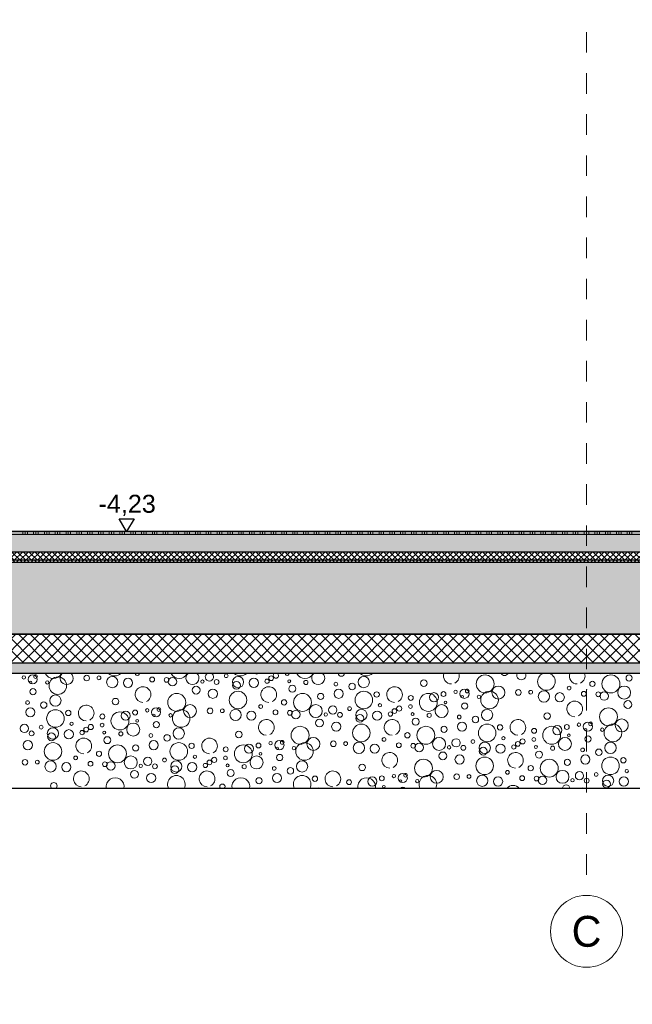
# Model space of a CAD drawing. Header units: metres. Extents: x -27.8 to 39.4, y -22.2 to 2.8.
# Tile 11 of 80: x 4.8 to 7.7, y -16.7 to -11.9. Entities that reach past the tile are written whole.
import ezdxf
from ezdxf.enums import TextEntityAlignment as Align

# ---------------------------------------------------------------- set-up
doc = ezdxf.new("R2010")
doc.units = ezdxf.units.M
doc.header["$LTSCALE"] = 0.4
doc.header["$MEASUREMENT"] = 0
doc.linetypes.add('Raster', pattern=[0.2, 0.1, -0.05, 0, -0.05])
doc.linetypes.add('Strichlinie', pattern=[0.2, 0.15, -0.05])
doc.layers.get('0').update_dxf_attribs({"color": 8, "lineweight": 9})
doc.layers.get('Defpoints').update_dxf_attribs({"color": 8, "lineweight": 9})
for name, color, linetype in [('Neubau__ GHIW - druckfeste Dämmung u BP', 8, 'Continuous'), ('Neubau_A - Bodenaustausch', 8, 'Continuous'), ('Neubau_A - Sauberkeitsschicht', 8, 'Continuous'), ('Neubau_A-Bodenplatte', 8, 'Continuous'), ('Neubau_B-Bodenaufbau', 8, 'Continuous'), ('Neubau_R-Konstruktionsraster gross', 33, 'Continuous'), ('Neubau_T-Bemaßung', 8, 'Continuous')]:
    doc.layers.add(name, color=color, linetype=linetype)
doc.layers.add('S-Linien _ Schraffuren.2D', color=8, linetype='Continuous', lineweight=9)
doc.styles.add('ERSTELLTER_STIL_1', font='txt')
doc.styles.add('ERSTELLTER_STIL_2', font='arial.ttf')
doc.dimstyles.new('ERSTELLTER_STIL__1', dxfattribs={"dimtxt": 0.0875, "dimasz": 0.059375, "dimexe": 0.18, "dimexo": 0.0625, "dimgap": 0, "dimtad": 1, "dimzin": 0, "dimdsep": 46, "dimtxsty": 'ERSTELLTER_STIL_2', "dimblk": 'ARROWHEAD_6', "dimblk1": 'ARROWHEAD_6', "dimblk2": 'ARROWHEAD_6', "dimcen": 0.09, "dimclrd": 7, "dimclre": 7, "dimclrt": 7, "dimazin": 0, "dimtfac": 1, "dimtdec": 4, "dimtmove": 0, "dimatfit": 3, "dimfxl": 1, "dimtolj": 1, "dimtzin": 0, "dimarcsym": 0})
pattern_1 = [(45, (388.31789, -10.175), (-0.035355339, 0.035355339), [0.0375, -0.0125]), (45, (388.31789, -10.139645), (-0.035355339, 0.035355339), [0.0375, -0.0125])]

# ---------------------------------------------------------------- blocks, each defined once
blk = doc.blocks.new('*X367', base_point=(4591.5834, -0.0469))
at = {"layer": 'Neubau_A - Bodenaustausch', "color": 253, "linetype": 'Continuous', "lineweight": 9, "true_color": 0x9f9f9f}
for centre, radius in [((4208.0534, -4.9867), 0.00837), ((4208.0965, -4.9962), 0.0223), ((4208.1102, -4.9826), 0.00908), ((4208.3589, -4.9896), 0.0137), ((4208.4187, -4.9887), 0.00908), ((4209.0376, -4.9786), 0.00908), ((4209.2561, -4.9904), 0.0115), ((4210.2971, -5.0182), 0.0436), ((4210.9089, -5.0182), 0.0436), ((4210.9975, -4.9894), 0.015), ((4208.0859, -5.011), 0.00574), ((4208.167, -5.011), 0.00837), ((4208.2187, -5.0267), 0.0427), ((4208.4832, -5.0093), 0.0275), ((4208.5602, -5.0131), 0.0223), ((4208.6774, -4.9966), 0.0117), ((4208.7474, -4.9989), 0.0115), ((4208.7764, -5.0074), 0.0205), ((4208.9219, -5.007), 0.00837), ((4208.9909, -5.009), 0.0118), ((4209.095, -5.0093), 0.0275), ((4209.0877, -5.0255), 0.0189), ((4209.172, -5.0131), 0.0223), ((4209.2365, -5.005), 0.0103), ((4209.344, -5.005), 0.00732), ((4209.3593, -5.0419), 0.0169), ((4209.4252, -5.011), 0.0101), ((4209.5713, -5.0192), 0.00908), ((4209.6498, -5.031), 0.0158), ((4209.7068, -5.0093), 0.0275), ((4209.9991, -5.0144), 0.0158), ((4210.3616, -5.0602), 0.0315), ((4210.7054, -5.0384), 0.00908), ((4210.819, -5.0181), 0.0128), ((4210.9734, -5.0602), 0.0315), ((4208.0975, -5.0562), 0.015), ((4208.2068, -5.0993), 0.0275), ((4208.7971, -5.1082), 0.0436), ((4208.8914, -5.0485), 0.0189), ((4208.9728, -5.0662), 0.0223), ((4209.0951, -5.0967), 0.0427), ((4209.4089, -5.1082), 0.0436), ((4209.4975, -5.0794), 0.015), ((4209.5847, -5.0662), 0.0223), ((4209.7069, -5.0967), 0.0427), ((4209.7695, -5.0696), 0.013), ((4209.9353, -5.0864), 0.0119), ((4210.0208, -5.1082), 0.0436), ((4210.0483, -5.0831), 0.0223), ((4210.0945, -5.0677), 0.0119), ((4210.1534, -5.0567), 0.00837), ((4210.1965, -5.0662), 0.0223), ((4210.1859, -5.081), 0.00574), ((4210.2102, -5.0526), 0.00908), ((4210.267, -5.081), 0.00837), ((4210.3187, -5.0967), 0.0427), ((4210.4589, -5.0596), 0.0137), ((4210.5187, -5.0587), 0.00908), ((4210.5832, -5.0793), 0.0275), ((4210.6602, -5.0831), 0.0223), ((4210.7774, -5.0666), 0.0117), ((4210.8474, -5.0689), 0.0115), ((4210.8764, -5.0774), 0.0205), ((4208.0713, -5.1092), 0.00908), ((4208.1498, -5.121), 0.0158), ((4208.4991, -5.1044), 0.0158), ((4208.8616, -5.1502), 0.0315), ((4209.2054, -5.1284), 0.00908), ((4209.319, -5.1081), 0.0128), ((4209.4734, -5.1502), 0.0315), ((4209.556, -5.1449), 0.0201), ((4209.7857, -5.1223), 0.00812), ((4209.9339, -5.1284), 0.00908), ((4210.0853, -5.1502), 0.0315), ((4210.1043, -5.1081), 0.00642), ((4210.1975, -5.1262), 0.015), ((4210.9914, -5.1185), 0.0189), ((4208.0847, -5.1562), 0.0223), ((4208.2069, -5.1867), 0.0427), ((4208.2695, -5.1596), 0.013), ((4208.4353, -5.1764), 0.0119), ((4208.5208, -5.1982), 0.0436), ((4208.5483, -5.1731), 0.0223), ((4208.5945, -5.1577), 0.0119), ((4208.6534, -5.1467), 0.00837), ((4208.6965, -5.1562), 0.0223), ((4208.6859, -5.171), 0.00574), ((4208.7102, -5.1426), 0.00908), ((4208.767, -5.171), 0.00837), ((4208.8187, -5.1867), 0.0427), ((4208.9589, -5.1496), 0.0137), ((4209.0187, -5.1487), 0.00908), ((4209.0832, -5.1693), 0.0275), ((4209.1602, -5.1731), 0.0223), ((4209.2774, -5.1566), 0.0117), ((4209.3474, -5.1589), 0.0115), ((4209.3764, -5.1674), 0.0205), ((4209.5219, -5.167), 0.00837), ((4209.5909, -5.169), 0.0118), ((4209.6376, -5.1386), 0.00908), ((4209.695, -5.1693), 0.0275), ((4209.6877, -5.1855), 0.0189), ((4209.772, -5.1731), 0.0223), ((4209.8365, -5.165), 0.0103), ((4209.8561, -5.1504), 0.0115), ((4209.8791, -5.1379), 0.0126), ((4209.944, -5.165), 0.00732), ((4210.0252, -5.171), 0.0101), ((4210.1713, -5.1792), 0.00908), ((4210.3068, -5.1693), 0.0275), ((4210.5991, -5.1744), 0.0158), ((4210.8971, -5.1782), 0.0436), ((4208.056, -5.2349), 0.0201), ((4208.1376, -5.2286), 0.00908), ((4208.2857, -5.2123), 0.00812), ((4208.3791, -5.2279), 0.0126), ((4208.4339, -5.2184), 0.00908), ((4208.5853, -5.2402), 0.0315), ((4208.6043, -5.1981), 0.00642), ((4208.6975, -5.2162), 0.015), ((4209.4914, -5.2085), 0.0189), ((4209.5728, -5.2262), 0.0223), ((4209.6951, -5.2567), 0.0427), ((4209.9593, -5.2019), 0.0169), ((4210.1847, -5.2262), 0.0223), ((4210.2498, -5.191), 0.0158), ((4210.3069, -5.2567), 0.0427), ((4210.3695, -5.2296), 0.013), ((4210.6483, -5.2431), 0.0223), ((4210.6945, -5.2277), 0.0119), ((4210.7534, -5.2167), 0.00837), ((4210.7965, -5.2262), 0.0223), ((4210.8102, -5.2126), 0.00908), ((4210.9187, -5.2567), 0.0427), ((4210.9616, -5.2202), 0.0315), ((4208.0909, -5.259), 0.0118), ((4208.195, -5.2593), 0.0275), ((4208.1877, -5.2755), 0.0189), ((4208.272, -5.2631), 0.0223), ((4208.3365, -5.255), 0.0103), ((4208.3561, -5.2404), 0.0115), ((4208.444, -5.255), 0.00732), ((4208.5252, -5.261), 0.0101), ((4208.6713, -5.2692), 0.00908), ((4208.7498, -5.281), 0.0158), ((4208.8068, -5.2593), 0.0275), ((4209.0991, -5.2644), 0.0158), ((4209.3971, -5.2682), 0.0436), ((4209.919, -5.2681), 0.0128), ((4210.0089, -5.2682), 0.0436), ((4210.0975, -5.2394), 0.015), ((4210.5353, -5.2464), 0.0119), ((4210.6208, -5.2682), 0.0436), ((4210.7043, -5.2681), 0.00642), ((4210.7859, -5.241), 0.00574), ((4210.867, -5.241), 0.00837), ((4208.0728, -5.3162), 0.0223), ((4208.1951, -5.3467), 0.0427), ((4208.4593, -5.2919), 0.0169), ((4208.5089, -5.3582), 0.0436), ((4208.5975, -5.3294), 0.015), ((4208.6847, -5.3162), 0.0223), ((4208.8069, -5.3467), 0.0427), ((4208.8695, -5.3196), 0.013), ((4209.1208, -5.3582), 0.0436), ((4209.1483, -5.3331), 0.0223), ((4209.1945, -5.3177), 0.0119), ((4209.2534, -5.3067), 0.00837), ((4209.2965, -5.3162), 0.0223), ((4209.3102, -5.3026), 0.00908), ((4209.4187, -5.3467), 0.0427), ((4209.4616, -5.3102), 0.0315), ((4209.5589, -5.3096), 0.0137), ((4209.6187, -5.3087), 0.00908), ((4209.6832, -5.3293), 0.0275), ((4209.7602, -5.3331), 0.0223), ((4209.8054, -5.2884), 0.00908), ((4209.8774, -5.3166), 0.0117), ((4209.9474, -5.3189), 0.0115), ((4209.9764, -5.3274), 0.0205), ((4210.0734, -5.3102), 0.0315), ((4210.156, -5.3049), 0.0201), ((4210.2376, -5.2986), 0.00908), ((4210.295, -5.3293), 0.0275), ((4210.372, -5.3331), 0.0223), ((4210.3857, -5.2823), 0.00812), ((4210.4365, -5.325), 0.0103), ((4210.4561, -5.3104), 0.0115), ((4210.4791, -5.2979), 0.0126), ((4210.5339, -5.2884), 0.00908), ((4210.6853, -5.3102), 0.0315), ((4210.7975, -5.2862), 0.015), ((4210.9068, -5.3293), 0.0275), ((4208.419, -5.3581), 0.0128), ((4208.8857, -5.3723), 0.00812), ((4209.0353, -5.3364), 0.0119), ((4209.2043, -5.3581), 0.00642), ((4209.2859, -5.331), 0.00574), ((4209.2975, -5.3762), 0.015), ((4209.367, -5.331), 0.00837), ((4210.0914, -5.3685), 0.0189), ((4210.1219, -5.327), 0.00837), ((4210.1728, -5.3862), 0.0223), ((4210.1909, -5.329), 0.0118), ((4210.2877, -5.3455), 0.0189), ((4210.544, -5.325), 0.00732), ((4210.5593, -5.3619), 0.0169), ((4210.6252, -5.331), 0.0101), ((4210.7713, -5.3392), 0.00908), ((4210.7847, -5.3862), 0.0223), ((4210.8498, -5.351), 0.0158), ((4208.0589, -5.3996), 0.0137), ((4208.1187, -5.3987), 0.00908), ((4208.1832, -5.4193), 0.0275), ((4208.2602, -5.4231), 0.0223), ((4208.3054, -5.3784), 0.00908), ((4208.3774, -5.4066), 0.0117), ((4208.4474, -5.4089), 0.0115), ((4208.4764, -5.4174), 0.0205), ((4208.5734, -5.4002), 0.0315), ((4208.6219, -5.417), 0.00837), ((4208.656, -5.3949), 0.0201), ((4208.6909, -5.419), 0.0118), ((4208.7376, -5.3886), 0.00908), ((4208.795, -5.4193), 0.0275), ((4208.872, -5.4231), 0.0223), ((4208.9365, -5.415), 0.0103), ((4208.9561, -5.4004), 0.0115), ((4208.9791, -5.3879), 0.0126), ((4209.0339, -5.3784), 0.00908), ((4209.044, -5.415), 0.00732), ((4209.1252, -5.421), 0.0101), ((4209.1853, -5.4002), 0.0315), ((4209.4068, -5.4193), 0.0275), ((4209.6991, -5.4244), 0.0158), ((4209.9971, -5.4282), 0.0436), ((4210.2951, -5.4167), 0.0427), ((4210.6089, -5.4282), 0.0436), ((4210.6975, -5.3994), 0.015), ((4210.9069, -5.4167), 0.0427), ((4210.9695, -5.3896), 0.013), ((4208.5914, -5.4585), 0.0189), ((4208.6728, -5.4762), 0.0223), ((4208.7877, -5.4355), 0.0189), ((4209.0593, -5.4519), 0.0169), ((4209.2713, -5.4292), 0.00908), ((4209.2847, -5.4762), 0.0223), ((4209.3498, -5.441), 0.0158), ((4209.8534, -5.4667), 0.00837), ((4209.8965, -5.4762), 0.0223), ((4209.9102, -5.4626), 0.00908), ((4210.0616, -5.4702), 0.0315), ((4210.1589, -5.4696), 0.0137), ((4210.2187, -5.4687), 0.00908), ((4210.4054, -5.4484), 0.00908), ((4210.519, -5.4281), 0.0128), ((4210.6734, -5.4702), 0.0315), ((4210.756, -5.4649), 0.0201), ((4210.8376, -5.4586), 0.00908), ((4210.9857, -5.4423), 0.00812), ((4209.1975, -5.4894), 0.015), ((4209.4695, -5.4796), 0.013), ((4209.6353, -5.4964), 0.0119), ((4209.7483, -5.4931), 0.0223), ((4209.7945, -5.4777), 0.0119), ((4209.8859, -5.491), 0.00574), ((4209.967, -5.491), 0.00837), ((4210.2832, -5.4893), 0.0275), ((4210.3602, -5.4931), 0.0223), ((4210.4774, -5.4766), 0.0117), ((4210.5474, -5.4789), 0.0115), ((4210.5764, -5.4874), 0.0205), ((4210.7219, -5.487), 0.00837), ((4210.7909, -5.489), 0.0118), ((4210.895, -5.4893), 0.0275), ((4210.8877, -5.5055), 0.0189), ((4210.972, -5.4931), 0.0223), ((4209.8043, -5.5181), 0.00642)]:
    blk.add_circle(centre, radius, dxfattribs=at)
for centre, radius, start, end in [((4208.1971, -4.9482), 0.0436, 205.3796, 334.6204), ((4208.2616, -4.9902), 0.0315, 132.1562, 47.8438), ((4208.4951, -4.9367), 0.0427, 224.8642, 315.1358), ((4208.6054, -4.9684), 0.00908, 170.1559, 9.8441), ((4208.8089, -4.9482), 0.0436, 205.3796, 334.6204), ((4208.8734, -4.9902), 0.0315, 132.1562, 47.8438), ((4208.956, -4.9849), 0.0201, 116.2934, 63.7066), ((4209.1069, -4.9367), 0.0427, 224.8642, 315.1358), ((4209.1857, -4.9623), 0.00812, 213.9765, 326.0235), ((4209.2791, -4.9779), 0.0126, 118.9488, 61.0512), ((4209.3339, -4.9684), 0.00908, 170.1559, 9.8441), ((4209.4208, -4.9482), 0.0436, 205.3796, 334.6204), ((4209.4853, -4.9902), 0.0315, 132.1562, 47.8438), ((4209.5975, -4.9662), 0.015, 182.5752, 357.4248), ((4209.7187, -4.9367), 0.0427, 224.8642, 315.1358), ((4210.1328, -4.98), 0.0382, 159.8963, 270), ((4210.1328, -4.98), 0.0382, 296.5651, 20.1037), ((4210.3914, -4.9585), 0.0189, 206.2152, 333.7848), ((4210.4728, -4.9762), 0.0223, 155.2932, 24.7068), ((4210.5951, -5.0067), 0.0427, 111.0079, 68.9921), ((4210.7447, -4.98), 0.0382, 159.8963, 270), ((4210.7447, -4.98), 0.0382, 296.5651, 20.1037), ((4210.8593, -4.9519), 0.0169, 242.4067, 297.5933), ((4208.6328, -5.07), 0.0382, 296.5651, 270), ((4209.2447, -5.07), 0.0382, 296.5651, 270), ((4209.8565, -5.07), 0.0382, 296.5651, 270), ((4208.3565, -5.16), 0.0382, 296.5651, 270), ((4210.7328, -5.14), 0.0382, 296.5651, 270), ((4209.2328, -5.23), 0.0382, 296.5651, 270), ((4209.8447, -5.23), 0.0382, 296.5651, 270), ((4210.4565, -5.23), 0.0382, 296.5651, 270), ((4208.3447, -5.32), 0.0382, 296.5651, 270), ((4208.9565, -5.32), 0.0382, 296.5651, 270), ((4209.8328, -5.39), 0.0382, 296.5651, 270), ((4210.4447, -5.39), 0.0382, 296.5651, 270), ((4208.3328, -5.48), 0.0382, 296.5651, 270), ((4208.9447, -5.48), 0.0382, 296.5651, 270), ((4209.5565, -5.48), 0.0382, 296.5651, 270), ((4208.1991, -5.5144), 0.0158, 307.5433, 232.4567), ((4208.4971, -5.5182), 0.0436, 348.5203, 191.4797), ((4208.7951, -5.5067), 0.0427, 331.8819, 208.1181), ((4209.019, -5.5181), 0.0128, 317.0726, 222.9274), ((4209.1089, -5.5182), 0.0436, 348.5203, 191.4797), ((4209.4069, -5.5067), 0.0427, 331.8819, 208.1181), ((4209.7208, -5.5182), 0.0436, 348.5203, 191.4797), ((4210.0187, -5.5067), 0.0427, 331.8819, 208.1181), ((4209.4857, -5.5323), 0.00812, 42.3093, 137.6907), ((4209.8975, -5.5362), 0.015, 38.4689, 141.5311), ((4210.4328, -5.55), 0.0382, 37.2645, 142.7355), ((4210.6914, -5.5285), 0.0189, 4.9502, 175.0498), ((4210.7728, -5.5462), 0.0223, 60.1024, 119.8976)]:
    blk.add_arc(centre, radius, start, end, dxfattribs=at)
blk = doc.blocks.new('ARROWHEAD_6')
at = {"color": 0, "linetype": 'Continuous', "lineweight": 0}
for p, q in [((0, 0), (-1, 0)), ((-0.5, -0.5), (0.5, 0.5))]:
    blk.add_line(p, q, dxfattribs=at)
blk = doc.blocks.new('*D377')
at = {"layer": 'Defpoints', "color": 0, "linetype": 'Continuous', "transparency": 16777216}
for p in [(3.115, -14.905), (11.2966, -14.905), (12.3775, -15.045)]:
    blk.add_point(p, dxfattribs=at)
at = {"layer": 'Neubau_T-Bemaßung', "linetype": 'Continuous', "lineweight": -2, "transparency": 16777216}
for p, q in [((3.1775, -14.905), (11.4766, -14.905)), ((11.2966, -14.9644), (11.2966, -14.9856)), ((12.315, -15.045), (11.1166, -15.045)), ((11.2966, -15.045), (11.2966, -15.1431))]:
    blk.add_line(p, q, dxfattribs=at)
at = {"layer": 'Neubau_T-Bemaßung', "linetype": 'Continuous', "lineweight": -2, "transparency": 16777216, "xscale": 0.059375, "yscale": 0.059375, "zscale": 0.059375}
for p, rotation in [((11.2966, -14.905), 90), ((11.2966, -15.045), 270)]:
    blk.add_blockref('ARROWHEAD_6', p, dxfattribs=dict(at, rotation=rotation))
at = {"layer": 'Neubau_T-Bemaßung', "linetype": 'Continuous', "transparency": 16777216, "insert": (11.1831, -15.1431), "char_height": 0.0875, "attachment_point": 5, "rotation": 90, "style": 'ERSTELLTER_STIL_2'}
blk.add_mtext('\\A1;0.14', dxfattribs=at)
blk = doc.blocks.new('*D378')
at = {"layer": 'Defpoints', "color": 0, "linetype": 'Continuous', "transparency": 16777216}
for p in [(11.1831, -14.555), (16.28, -14.555), (3.115, -14.905)]:
    blk.add_point(p, dxfattribs=at)
at = {"layer": 'Neubau_T-Bemaßung', "linetype": 'Continuous', "lineweight": -2, "transparency": 16777216}
for p, q in [((16.2175, -14.555), (11.0031, -14.555)), ((11.1831, -14.6144), (11.1831, -14.6162)), ((11.1831, -14.8456), (11.1831, -14.8441)), ((3.1775, -14.905), (11.3631, -14.905))]:
    blk.add_line(p, q, dxfattribs=at)
at = {"layer": 'Neubau_T-Bemaßung', "linetype": 'Continuous', "lineweight": -2, "transparency": 16777216, "xscale": 0.059375, "yscale": 0.059375, "zscale": 0.059375}
for p, rotation in [((11.1831, -14.555), 90), ((11.1831, -14.905), 270)]:
    blk.add_blockref('ARROWHEAD_6', p, dxfattribs=dict(at, rotation=rotation))
at = {"layer": 'Neubau_T-Bemaßung', "linetype": 'Continuous', "transparency": 16777216, "insert": (11.1831, -14.7301), "char_height": 0.0875, "attachment_point": 5, "rotation": 90, "style": 'ERSTELLTER_STIL_2'}
blk.add_mtext('\\A1;0.35', dxfattribs=at)
blk = doc.blocks.new('*D379')
at = {"layer": 'Defpoints', "color": 0, "linetype": 'Continuous', "transparency": 16777216}
for p in [(3.575, -14.405), (11.0692, -14.405), (16.28, -14.555)]:
    blk.add_point(p, dxfattribs=at)
at = {"layer": 'Neubau_T-Bemaßung', "linetype": 'Continuous', "lineweight": -2, "transparency": 16777216}
for p, q in [((11.0692, -14.405), (11.0692, -14.3072)), ((3.6375, -14.405), (11.2492, -14.405)), ((11.0692, -14.4956), (11.0692, -14.4644)), ((16.2175, -14.555), (10.8892, -14.555))]:
    blk.add_line(p, q, dxfattribs=at)
at = {"layer": 'Neubau_T-Bemaßung', "linetype": 'Continuous', "lineweight": -2, "transparency": 16777216, "xscale": 0.059375, "yscale": 0.059375, "zscale": 0.059375}
for p, rotation in [((11.0692, -14.405), 90), ((11.0692, -14.555), 270)]:
    blk.add_blockref('ARROWHEAD_6', p, dxfattribs=dict(at, rotation=rotation))
at = {"layer": 'Neubau_T-Bemaßung', "linetype": 'Continuous', "transparency": 16777216, "insert": (11.1831, -14.3072), "char_height": 0.0875, "attachment_point": 5, "rotation": 90, "style": 'ERSTELLTER_STIL_2'}
blk.add_mtext('\\A1;0.15', dxfattribs=at)
blk = doc.blocks.new('*D380')
at = {"layer": 'Defpoints', "color": 0, "linetype": 'Continuous', "transparency": 16777216}
for p in [(11.1831, -10.655), (16.03, -10.655), (3.575, -14.405)]:
    blk.add_point(p, dxfattribs=at)
at = {"layer": 'Neubau_T-Bemaßung', "linetype": 'Continuous', "lineweight": -2, "transparency": 16777216}
for p, q in [((15.9675, -10.655), (11.0031, -10.655)), ((11.1831, -10.7144), (11.1831, -12.3528)), ((11.1831, -14.3456), (11.1831, -12.5807)), ((3.6375, -14.405), (11.3631, -14.405))]:
    blk.add_line(p, q, dxfattribs=at)
at = {"layer": 'Neubau_T-Bemaßung', "linetype": 'Continuous', "lineweight": -2, "transparency": 16777216, "xscale": 0.059375, "yscale": 0.059375, "zscale": 0.059375}
for p, rotation in [((11.1831, -10.655), 90), ((11.1831, -14.405), 270)]:
    blk.add_blockref('ARROWHEAD_6', p, dxfattribs=dict(at, rotation=rotation))
at = {"layer": 'Neubau_T-Bemaßung', "linetype": 'Continuous', "transparency": 16777216, "insert": (11.1831, -12.4668), "char_height": 0.0875, "attachment_point": 5, "rotation": 90, "style": 'ERSTELLTER_STIL_2'}
blk.add_mtext('\\A1;3.75', dxfattribs=at)
blk = doc.blocks.new('*D394')
at = {"layer": 'Defpoints', "color": 0, "linetype": 'Continuous', "transparency": 16777216}
for p in [(11.5331, -14.555), (16.28, -14.555), (3.115, -14.905)]:
    blk.add_point(p, dxfattribs=at)
at = {"layer": 'Neubau_T-Bemaßung', "linetype": 'Continuous', "lineweight": -2, "transparency": 16777216}
for p, q in [((16.2175, -14.555), (11.3531, -14.555)), ((11.5331, -14.6144), (11.5331, -14.6162)), ((11.5331, -14.8456), (11.5331, -14.8441)), ((3.1775, -14.905), (11.7131, -14.905))]:
    blk.add_line(p, q, dxfattribs=at)
at = {"layer": 'Neubau_T-Bemaßung', "linetype": 'Continuous', "lineweight": -2, "transparency": 16777216, "xscale": 0.059375, "yscale": 0.059375, "zscale": 0.059375}
for p, rotation in [((11.5331, -14.555), 90), ((11.5331, -14.905), 270)]:
    blk.add_blockref('ARROWHEAD_6', p, dxfattribs=dict(at, rotation=rotation))
at = {"layer": 'Neubau_T-Bemaßung', "linetype": 'Continuous', "transparency": 16777216, "insert": (11.5331, -14.7301), "char_height": 0.0875, "attachment_point": 5, "rotation": 90, "style": 'ERSTELLTER_STIL_2'}
blk.add_mtext('\\A1;0.35', dxfattribs=at)
blk = doc.blocks.new('*D395')
at = {"layer": 'Defpoints', "color": 0, "linetype": 'Continuous', "transparency": 16777216}
for p in [(3.575, -10.655), (11.5331, -10.655), (16.28, -14.555)]:
    blk.add_point(p, dxfattribs=at)
at = {"layer": 'Neubau_T-Bemaßung', "linetype": 'Continuous', "lineweight": -2, "transparency": 16777216}
for p, q in [((3.6375, -10.655), (11.7131, -10.655)), ((11.5331, -10.7144), (11.5331, -12.495)), ((11.5331, -14.4956), (11.5331, -12.722)), ((16.2175, -14.555), (11.3531, -14.555))]:
    blk.add_line(p, q, dxfattribs=at)
at = {"layer": 'Neubau_T-Bemaßung', "linetype": 'Continuous', "lineweight": -2, "transparency": 16777216, "xscale": 0.059375, "yscale": 0.059375, "zscale": 0.059375}
for p, rotation in [((11.5331, -10.655), 90), ((11.5331, -14.555), 270)]:
    blk.add_blockref('ARROWHEAD_6', p, dxfattribs=dict(at, rotation=rotation))
at = {"layer": 'Neubau_T-Bemaßung', "linetype": 'Continuous', "transparency": 16777216, "insert": (11.5331, -12.6085), "char_height": 0.0875, "attachment_point": 5, "rotation": 90, "style": 'ERSTELLTER_STIL_2'}
blk.add_mtext('\\A1;3.90', dxfattribs=at)

msp = doc.modelspace()

# ---------------------------------------------------------------- hatches: boundary and pattern name
at = {"layer": 'Neubau__ GHIW - druckfeste Dämmung u BP', "linetype": 'Continuous'}
h = msp.add_hatch(dxfattribs=at)
h.set_pattern_fill('DÄMMUNG__HART_1_0001', color=256, style=0, pattern_type=2)
h.set_pattern_definition([(45, (388.31789, -10.175), (-0.0282842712, 0.0282842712), []), (135, (388.31789, -10.175), (0.0282842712, 0.0282842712), [])])
h.paths.add_polyline_path([(3.115, -14.905), (3.115, -15.045), (17.68, -15.045), (17.68, -14.905)])
at = {"layer": 'Neubau_A - Sauberkeitsschicht', "linetype": 'Continuous'}
h = msp.add_hatch(dxfattribs=at)
h.set_pattern_fill('BETON__UNBEWEHRT_0001', color=256, style=0, pattern_type=2)
h.set_pattern_definition(pattern_1)
h.paths.add_polyline_path([(2.955, -15.095), (17.54, -15.095), (17.54, -15.045), (2.955, -15.045)])
at = {"layer": 'Neubau_A-Bodenplatte', "linetype": 'Continuous'}
h = msp.add_hatch(dxfattribs=at)
h.set_pattern_fill('BETON__STAHLBETON_0001', color=256, style=0, pattern_type=2)
h.set_pattern_definition([(45, (388.31789, -10.175), (-0.084852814, 0.084852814), []), (45, (388.27546, -10.13257), (-0.084852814, 0.084852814), [0.09, -0.03])])
h.paths.add_polyline_path([(17.931, -14.555), (3.115, -14.555), (3.115, -14.905), (17.931, -14.905)])
at = {"layer": 'Neubau_B-Bodenaufbau', "linetype": 'Continuous'}
h = msp.add_hatch(dxfattribs=at)
h.set_pattern_fill('BETON__UNBEWEHRT_0001', color=256, style=0, pattern_type=2)
h.set_pattern_definition(pattern_1)
h.paths.add_polyline_path([(3.575, -14.42), (3.575, -14.505), (16.03, -14.505), (16.03, -14.42)])
h = msp.add_hatch(dxfattribs=at)
h.set_pattern_fill('DÄMMUNG__HART_2_0001', color=256, style=0, pattern_type=2)
h.set_pattern_definition([(45, (388.31789, -10.175), (-0.0141421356, 0.0141421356), []), (135, (388.31789, -10.175), (0.0141421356, 0.0141421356), [])])
h.paths.add_polyline_path([(16.03, -14.505), (3.575, -14.505), (3.575, -14.545), (16.03, -14.545)])
h = msp.add_hatch(dxfattribs=at)
h.set_pattern_fill('GUßASPHALT_0001', color=256, style=0, pattern_type=2)
h.set_pattern_definition([(45, (388.31789, -10.175), (-0.0176776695, 0.0176776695), []), (135, (388.31789, -10.175), (0.0176776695, 0.0176776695), [])])
h.paths.add_polyline_path([(3.575, -14.555), (16.03, -14.555), (16.03, -14.545), (3.575, -14.545)])

# ---------------------------------------------------------------- linework, layer by layer
msp.add_lwpolyline([(25.205, -15.655), (21.47, -15.655), (20.42, -16.705), (17.04, -16.705), (15.99, -15.655), (2.115, -15.655), (-2.9008, -10.6392), (-6, -10.6338)])
at = {"layer": 'Neubau_A - Bodenaustausch', "linetype": 'Continuous'}
msp.add_line((17.54, -15.655), (2.955, -15.655), dxfattribs=at)
at = {"layer": 'Neubau_A - Sauberkeitsschicht', "linetype": 'Continuous'}
msp.add_line((17.54, -15.095), (2.955, -15.095), dxfattribs=at)
at = {"layer": 'Neubau_A - Sauberkeitsschicht', "linetype": 'Continuous', "flags": 128}
msp.add_lwpolyline([(17.54, -15.045), (3.115, -15.045), (2.955, -15.045)], dxfattribs=at)
at = {"layer": 'Neubau_A-Bodenplatte', "linetype": 'Continuous'}
for p, q in [((16.03, -14.555), (3.575, -14.555)), ((17.68, -14.905), (3.115, -14.905))]:
    msp.add_line(p, q, dxfattribs=at)
at = {"layer": 'Neubau_B-Bodenaufbau', "linetype": 'Continuous'}
for p, q in [((16.03, -14.405), (3.575, -14.405)), ((16.03, -14.42), (3.575, -14.42)), ((16.03, -14.505), (3.575, -14.505)), ((16.03, -14.545), (3.575, -14.545))]:
    msp.add_line(p, q, dxfattribs=at)
at = {"layer": 'Neubau_B-Bodenaufbau', "linetype": 'Continuous', "lineweight": 9}
for p, q in [((4.7829, -14.405), (4.7829, -14.42)), ((4.7941, -14.405), (4.7941, -14.42)), ((4.8054, -14.405), (4.8054, -14.42)), ((4.8354, -14.405), (4.8354, -14.42)), ((4.8466, -14.405), (4.8466, -14.42)), ((4.8579, -14.405), (4.8579, -14.42)), ((4.8879, -14.405), (4.8879, -14.42)), ((4.8991, -14.405), (4.8991, -14.42)), ((4.9104, -14.405), (4.9104, -14.42)), ((4.9404, -14.405), (4.9404, -14.42)), ((4.9516, -14.405), (4.9516, -14.42)), ((4.9629, -14.405), (4.9629, -14.42)), ((4.9929, -14.405), (4.9929, -14.42)), ((5.0041, -14.405), (5.0041, -14.42)), ((5.0154, -14.405), (5.0154, -14.42)), ((5.0454, -14.405), (5.0454, -14.42)), ((5.0566, -14.405), (5.0566, -14.42)), ((5.0679, -14.405), (5.0679, -14.42)), ((5.0979, -14.405), (5.0979, -14.42)), ((5.1091, -14.405), (5.1091, -14.42)), ((5.1204, -14.405), (5.1204, -14.42)), ((5.1504, -14.405), (5.1504, -14.42)), ((5.1616, -14.405), (5.1616, -14.42)), ((5.1729, -14.405), (5.1729, -14.42)), ((5.2029, -14.405), (5.2029, -14.42)), ((5.2141, -14.405), (5.2141, -14.42)), ((5.2254, -14.405), (5.2254, -14.42)), ((5.2554, -14.405), (5.2554, -14.42)), ((5.2666, -14.405), (5.2666, -14.42)), ((5.2779, -14.405), (5.2779, -14.42)), ((5.3079, -14.405), (5.3079, -14.42)), ((5.3191, -14.405), (5.3191, -14.42)), ((5.3304, -14.405), (5.3304, -14.42)), ((5.3604, -14.405), (5.3604, -14.42)), ((5.3716, -14.405), (5.3716, -14.42)), ((5.3829, -14.405), (5.3829, -14.42)), ((5.4129, -14.405), (5.4129, -14.42)), ((5.4241, -14.405), (5.4241, -14.42)), ((5.4354, -14.405), (5.4354, -14.42)), ((5.4654, -14.405), (5.4654, -14.42)), ((5.4766, -14.405), (5.4766, -14.42)), ((5.4879, -14.405), (5.4879, -14.42)), ((5.5179, -14.405), (5.5179, -14.42)), ((5.5291, -14.405), (5.5291, -14.42)), ((5.5404, -14.405), (5.5404, -14.42)), ((5.5704, -14.405), (5.5704, -14.42)), ((5.5816, -14.405), (5.5816, -14.42)), ((5.5929, -14.405), (5.5929, -14.42)), ((5.6229, -14.405), (5.6229, -14.42)), ((5.6341, -14.405), (5.6341, -14.42)), ((5.6454, -14.405), (5.6454, -14.42)), ((5.6754, -14.405), (5.6754, -14.42)), ((5.6866, -14.405), (5.6866, -14.42)), ((5.6979, -14.405), (5.6979, -14.42)), ((5.7279, -14.405), (5.7279, -14.42)), ((5.7391, -14.405), (5.7391, -14.42)), ((5.7504, -14.405), (5.7504, -14.42)), ((5.7804, -14.405), (5.7804, -14.42)), ((5.7916, -14.405), (5.7916, -14.42)), ((5.8029, -14.405), (5.8029, -14.42)), ((5.8329, -14.405), (5.8329, -14.42)), ((5.8441, -14.405), (5.8441, -14.42)), ((5.8554, -14.405), (5.8554, -14.42)), ((5.8854, -14.405), (5.8854, -14.42)), ((5.8966, -14.405), (5.8966, -14.42)), ((5.9079, -14.405), (5.9079, -14.42)), ((5.9379, -14.405), (5.9379, -14.42)), ((5.9491, -14.405), (5.9491, -14.42)), ((5.9604, -14.405), (5.9604, -14.42)), ((5.9904, -14.405), (5.9904, -14.42)), ((6.0016, -14.405), (6.0016, -14.42)), ((6.0129, -14.405), (6.0129, -14.42)), ((6.0429, -14.405), (6.0429, -14.42)), ((6.0541, -14.405), (6.0541, -14.42)), ((6.0654, -14.405), (6.0654, -14.42)), ((6.0954, -14.405), (6.0954, -14.42)), ((6.1066, -14.405), (6.1066, -14.42)), ((6.1179, -14.405), (6.1179, -14.42)), ((6.1479, -14.405), (6.1479, -14.42)), ((6.1591, -14.405), (6.1591, -14.42)), ((6.1704, -14.405), (6.1704, -14.42)), ((6.2004, -14.405), (6.2004, -14.42)), ((6.2116, -14.405), (6.2116, -14.42)), ((6.2229, -14.405), (6.2229, -14.42)), ((6.2529, -14.405), (6.2529, -14.42)), ((6.2641, -14.405), (6.2641, -14.42)), ((6.2754, -14.405), (6.2754, -14.42)), ((6.3054, -14.405), (6.3054, -14.42)), ((6.3166, -14.405), (6.3166, -14.42)), ((6.3279, -14.405), (6.3279, -14.42)), ((6.3579, -14.405), (6.3579, -14.42)), ((6.3691, -14.405), (6.3691, -14.42)), ((6.3804, -14.405), (6.3804, -14.42)), ((6.4104, -14.405), (6.4104, -14.42)), ((6.4216, -14.405), (6.4216, -14.42)), ((6.4329, -14.405), (6.4329, -14.42)), ((6.4629, -14.405), (6.4629, -14.42)), ((6.4741, -14.405), (6.4741, -14.42)), ((6.4854, -14.405), (6.4854, -14.42)), ((6.5154, -14.405), (6.5154, -14.42)), ((6.5266, -14.405), (6.5266, -14.42)), ((6.5379, -14.405), (6.5379, -14.42)), ((6.5679, -14.405), (6.5679, -14.42)), ((6.5791, -14.405), (6.5791, -14.42)), ((6.5904, -14.405), (6.5904, -14.42)), ((6.6204, -14.405), (6.6204, -14.42)), ((6.6316, -14.405), (6.6316, -14.42)), ((6.6429, -14.405), (6.6429, -14.42)), ((6.6729, -14.405), (6.6729, -14.42)), ((6.6841, -14.405), (6.6841, -14.42)), ((6.6954, -14.405), (6.6954, -14.42)), ((6.7254, -14.405), (6.7254, -14.42)), ((6.7366, -14.405), (6.7366, -14.42)), ((6.7479, -14.405), (6.7479, -14.42)), ((6.7779, -14.405), (6.7779, -14.42)), ((6.7891, -14.405), (6.7891, -14.42)), ((6.8004, -14.405), (6.8004, -14.42)), ((6.8304, -14.405), (6.8304, -14.42)), ((6.8416, -14.405), (6.8416, -14.42)), ((6.8529, -14.405), (6.8529, -14.42)), ((6.8829, -14.405), (6.8829, -14.42)), ((6.8941, -14.405), (6.8941, -14.42)), ((6.9054, -14.405), (6.9054, -14.42)), ((6.9354, -14.405), (6.9354, -14.42)), ((6.9466, -14.405), (6.9466, -14.42)), ((6.9579, -14.405), (6.9579, -14.42)), ((6.9879, -14.405), (6.9879, -14.42)), ((6.9991, -14.405), (6.9991, -14.42)), ((7.0104, -14.405), (7.0104, -14.42)), ((7.0404, -14.405), (7.0404, -14.42)), ((7.0516, -14.405), (7.0516, -14.42)), ((7.0629, -14.405), (7.0629, -14.42)), ((7.0929, -14.405), (7.0929, -14.42)), ((7.1041, -14.405), (7.1041, -14.42)), ((7.1154, -14.405), (7.1154, -14.42)), ((7.1454, -14.405), (7.1454, -14.42)), ((7.1566, -14.405), (7.1566, -14.42)), ((7.1679, -14.405), (7.1679, -14.42)), ((7.1979, -14.405), (7.1979, -14.42)), ((7.2091, -14.405), (7.2091, -14.42)), ((7.2204, -14.405), (7.2204, -14.42)), ((7.2504, -14.405), (7.2504, -14.42)), ((7.2616, -14.405), (7.2616, -14.42)), ((7.2729, -14.405), (7.2729, -14.42)), ((7.3029, -14.405), (7.3029, -14.42)), ((7.3141, -14.405), (7.3141, -14.42)), ((7.3254, -14.405), (7.3254, -14.42)), ((7.3554, -14.405), (7.3554, -14.42)), ((7.3666, -14.405), (7.3666, -14.42)), ((7.3779, -14.405), (7.3779, -14.42)), ((7.4079, -14.405), (7.4079, -14.42)), ((7.4191, -14.405), (7.4191, -14.42)), ((7.4304, -14.405), (7.4304, -14.42)), ((7.4604, -14.405), (7.4604, -14.42)), ((7.4716, -14.405), (7.4716, -14.42)), ((7.4829, -14.405), (7.4829, -14.42)), ((7.5129, -14.405), (7.5129, -14.42)), ((7.5241, -14.405), (7.5241, -14.42)), ((7.5354, -14.405), (7.5354, -14.42)), ((7.5654, -14.405), (7.5654, -14.42)), ((7.5766, -14.405), (7.5766, -14.42)), ((7.5879, -14.405), (7.5879, -14.42)), ((7.6179, -14.405), (7.6179, -14.42)), ((7.6291, -14.405), (7.6291, -14.42)), ((7.6404, -14.405), (7.6404, -14.42)), ((7.6704, -14.405), (7.6704, -14.42)), ((7.6816, -14.405), (7.6816, -14.42)), ((7.6929, -14.405), (7.6929, -14.42)), ((7.7229, -14.405), (7.7229, -14.42)), ((7.7341, -14.405), (7.7341, -14.42)), ((7.7454, -14.405), (7.7454, -14.42))]:
    msp.add_line(p, q, dxfattribs=at)
at = {"layer": 'Neubau_R-Konstruktionsraster gross', "linetype": 'Raster', "lineweight": 9}
for p, q in [((7.525, -1.175), (7.525, -15.175)), ((7.525, -15.175), (7.525, -16.175))]:
    msp.add_line(p, q, dxfattribs=at)
at = {"layer": 'Neubau_R-Konstruktionsraster gross', "linetype": 'Continuous', "lineweight": 9, "flags": 128}
msp.add_lwpolyline([(7.525, -16.525, 1), (7.525, -16.175, 1)], format="xyb", close=True, dxfattribs=at)
at = {"layer": 'Neubau_R-Konstruktionsraster gross', "linetype": 'Raster', "lineweight": 9}
msp.add_point((7.525, -15.175), dxfattribs=at)
msp.add_point((7.525, -15.175), dxfattribs=at)
at = {"layer": 'Neubau_T-Bemaßung', "linetype": 'Continuous'}
for p, q in [((5.2878, -14.405), (5.2515, -14.3425)), ((5.2515, -14.3425), (5.324, -14.3425)), ((5.324, -14.3425), (5.2878, -14.405)), ((5.2878, -14.405), (5.2409, -14.405)), ((5.2878, -14.405), (5.3346, -14.405))]:
    msp.add_line(p, q, dxfattribs=at)
at = {"layer": 'S-Linien _ Schraffuren.2D', "linetype": 'Strichlinie', "flags": 128}
msp.add_lwpolyline([(13.8454, -10.6687), (15.6563, -10.6758), (17.0612, -10.6704), (19.0543, -10.6547), (19.3911, -10.6615), (20.6649, -10.649), (21.2048, -10.5292), (21.2503, -10.5021), (21.2786, -10.5137), (21.3187, -10.5222), (21.4464, -10.5741), (25.3122, -10.4635), (25.3122, -15.655), (21.47, -15.655), (20.42, -16.705), (17.04, -16.705), (15.99, -15.655), (2.115, -15.655), (-2.9008, -10.6392)], close=True, dxfattribs=at)

# ---------------------------------------------------------------- block references
at = {"layer": 'Neubau_A - Bodenaustausch'}
msp.add_blockref('*X367', (388.3179, -10.175), dxfattribs=at)

# ---------------------------------------------------------------- texts
at = {"layer": 'Neubau_R-Konstruktionsraster gross', "style": 'ERSTELLTER_STIL_1'}
msp.add_text('C', height=0.15, dxfattribs=at).set_placement((7.525, -16.275), align=Align.TOP_CENTER)
at = {"layer": 'Neubau_T-Bemaßung', "insert": (5.151, -14.33), "char_height": 0.0875, "attachment_point": 7, "style": 'ERSTELLTER_STIL_2'}
msp.add_mtext('\\A1;-4,23', dxfattribs=at)

# ---------------------------------------------------------------- dimensions: what is measured, and where the dimension line sits
at = {"layer": 'Neubau_T-Bemaßung', "linetype": 'Continuous'}
for base, p1, p2, picture, middle in [((11.1831, -10.655), (3.575, -14.405), (16.03, -10.655), '*D380', (11.1831, -12.4668)), ((11.5331, -10.655), (16.28, -14.555), (3.575, -10.655), '*D395', (11.5331, -12.6085)), ((11.0692, -14.405), (16.28, -14.555), (3.575, -14.405), '*D379', (11.1831, -14.3072)), ((11.1831, -14.555), (3.115, -14.905), (16.28, -14.555), '*D378', (11.1831, -14.7301)), ((11.5331, -14.555), (3.115, -14.905), (16.28, -14.555), '*D394', (11.5331, -14.7301)), ((11.2966, -14.905), (12.3775, -15.045), (3.115, -14.905), '*D377', (11.1831, -15.1431))]:
    dim = msp.add_linear_dim(base=base, p1=p1, p2=p2, angle=90, dimstyle='ERSTELLTER_STIL__1', override={"dimclrd": 256, "dimclre": 256, "dimclrt": 256}, dxfattribs=at)
    dim.commit()
    dim.dimension.update_dxf_attribs({"geometry": picture, "text_midpoint": middle, "dimtype": 160, "text_rotation": 90})

doc.saveas('drawing.dxf')
